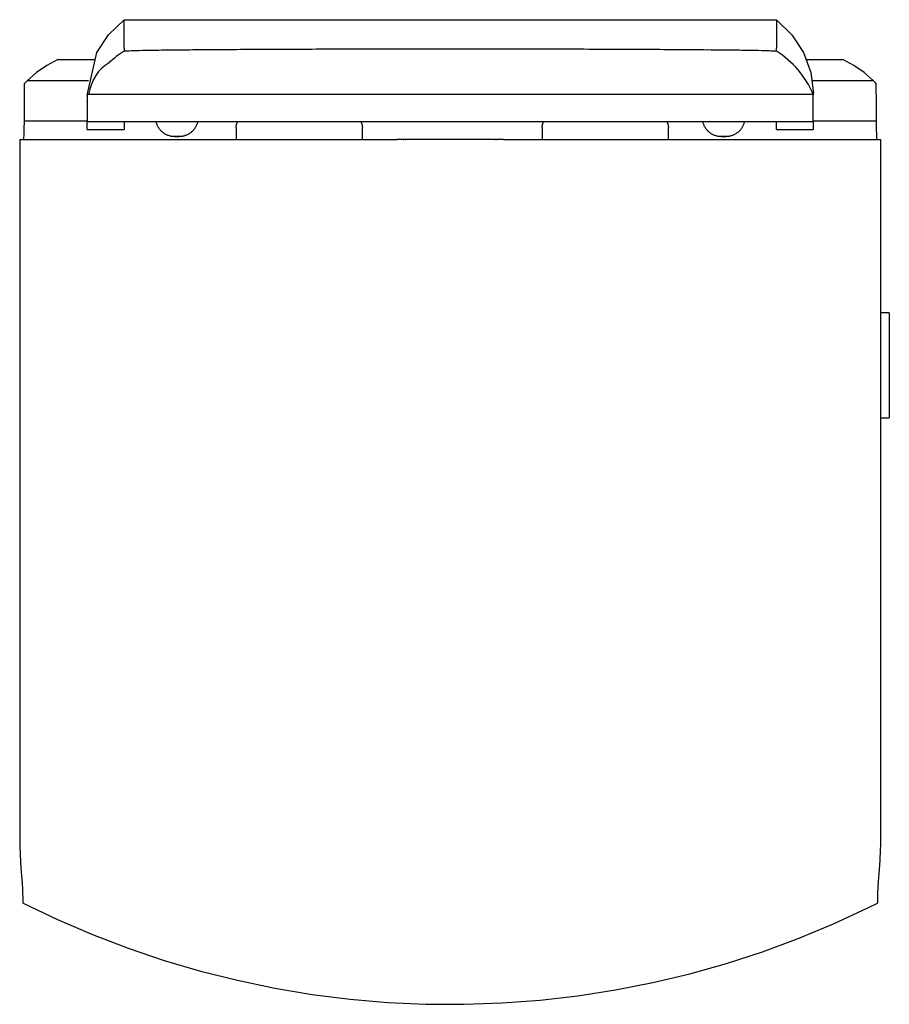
# Model space of a CAD drawing. Header units: millimetres. Extents: x -205 to 209, y -1 to 467.
import ezdxf

# ---------------------------------------------------------------- set-up
doc = ezdxf.new("R2010")
doc.units = ezdxf.units.MM

msp = doc.modelspace()

# ---------------------------------------------------------------- linework, layer by layer
for p, q in [((-162.39, 459.66), (-155, 466.8)), ((-155, 453.3), (-155, 466.8)), ((-155, 466.8), (155, 466.8)), ((155, 466.8), (155, 453.3)), ((155, 466.8), (162.39, 459.66)), ((-167.95, 451.15), (-162.39, 459.66)), ((162.39, 459.66), (167.95, 451.15)), ((-172.55, 430.91), (-167.95, 451.15)), ((-155, 453.3), (-155, 451.88)), ((-155, 451.88), (-154.99, 451.89)), ((154.99, 451.89), (155, 451.88)), ((155, 451.88), (155, 453.3)), ((167.95, 451.15), (171.39, 441.69)), ((-191.74, 445.05), (-196.63, 441.66)), ((-186.49, 447.86), (-191.74, 445.05)), ((-186.49, 447.86), (-169.14, 447.86)), ((169.14, 447.86), (186.49, 447.86)), ((191.74, 445.05), (186.49, 447.86)), ((196.63, 441.66), (191.74, 445.05)), ((-196.63, 441.66), (-201.1, 437.73)), ((171.39, 441.69), (172.56, 431.75)), ((201.1, 437.73), (196.63, 441.66)), ((-171.85, 437.73), (-201.1, 437.73)), ((-200.77, 437.73), (-200.77, 438.06)), ((201.1, 437.73), (171.85, 437.73)), ((200.77, 438.06), (200.77, 437.73)), ((-172.5, 431.3), (-172.5, 418.3)), ((-166.62, 431.3), (-172.5, 431.3)), ((-149.39, 431.3), (-166.62, 431.3)), ((-121.98, 431.3), (-149.39, 431.3)), ((-86.25, 431.3), (-121.98, 431.3)), ((-44.65, 431.3), (-86.25, 431.3)), ((44.65, 431.3), (-44.65, 431.3)), ((86.25, 431.3), (44.65, 431.3)), ((121.98, 431.3), (86.25, 431.3)), ((149.39, 431.3), (121.98, 431.3)), ((166.62, 431.3), (149.39, 431.3)), ((172.5, 431.3), (166.62, 431.3)), ((172.5, 418.3), (172.5, 431.3)), ((172.55, 430.92), (172.56, 431.75)), ((172.53, 427.82), (172.53, 427.83)), ((-172.56, 418.57), (-202.55, 418.57)), ((-166.62, 418.3), (-172.5, 418.3)), ((-149.39, 418.3), (-166.62, 418.3)), ((-121.98, 418.3), (-149.39, 418.3)), ((-139.69, 417.96), (-139.77, 418.3)), ((-139.6, 417.62), (-139.69, 417.96)), ((-139.49, 417.28), (-139.6, 417.62)), ((-139.36, 416.94), (-139.49, 417.28)), ((-139.23, 416.61), (-139.36, 416.94)), ((-139.08, 416.28), (-139.23, 416.61)), ((-86.25, 418.3), (-121.98, 418.3)), ((-120.59, 416.6), (-120.74, 416.28)), ((-120.45, 416.93), (-120.59, 416.6)), ((-120.33, 417.27), (-120.45, 416.93)), ((-120.22, 417.61), (-120.33, 417.27)), ((-120.12, 417.96), (-120.22, 417.61)), ((-120.04, 418.3), (-120.12, 417.96)), ((-101.7, 416.47), (-101.66, 416.69)), ((-101.66, 416.69), (-101.61, 416.9)), ((-101.61, 416.9), (-101.56, 417.12)), ((-101.56, 417.12), (-101.49, 417.33)), ((-101.49, 417.33), (-101.42, 417.54)), ((-101.42, 417.54), (-101.33, 417.75)), ((-101.33, 417.75), (-101.24, 417.95)), ((-101.24, 417.95), (-101.14, 418.15)), ((-101.14, 418.15), (-101.06, 418.3)), ((-44.65, 418.3), (-86.25, 418.3)), ((44.65, 418.3), (-44.65, 418.3)), ((-42.48, 418.3), (-42.38, 418.1)), ((-42.38, 418.1), (-42.28, 417.9)), ((-42.28, 417.9), (-42.19, 417.7)), ((-42.19, 417.7), (-42.11, 417.49)), ((-42.11, 417.49), (-42.04, 417.28)), ((-42.04, 417.28), (-41.97, 417.07)), ((-41.97, 417.07), (-41.92, 416.85)), ((-41.92, 416.85), (-41.87, 416.63)), ((-41.87, 416.63), (-41.83, 416.41)), ((43.72, 416.47), (43.76, 416.69)), ((43.76, 416.69), (43.81, 416.9)), ((43.81, 416.9), (43.87, 417.12)), ((43.87, 417.12), (43.93, 417.33)), ((43.93, 417.33), (44.01, 417.54)), ((44.01, 417.54), (44.09, 417.75)), ((44.09, 417.75), (44.18, 417.95)), ((44.18, 417.95), (44.28, 418.15)), ((44.28, 418.15), (44.36, 418.3)), ((86.25, 418.3), (44.65, 418.3)), ((121.98, 418.3), (86.25, 418.3)), ((102.94, 418.3), (103.05, 418.1)), ((103.05, 418.1), (103.14, 417.9)), ((103.14, 417.9), (103.23, 417.7)), ((103.23, 417.7), (103.31, 417.49)), ((103.31, 417.49), (103.38, 417.28)), ((103.38, 417.28), (103.45, 417.07)), ((103.45, 417.07), (103.5, 416.85)), ((103.5, 416.85), (103.55, 416.63)), ((103.55, 416.63), (103.59, 416.41)), ((120.12, 417.96), (120.04, 418.3)), ((120.22, 417.62), (120.12, 417.96)), ((120.33, 417.28), (120.22, 417.62)), ((120.45, 416.94), (120.33, 417.28)), ((120.59, 416.61), (120.45, 416.94)), ((120.74, 416.28), (120.59, 416.61)), ((149.39, 418.3), (121.98, 418.3)), ((139.22, 416.6), (139.07, 416.28)), ((139.36, 416.93), (139.22, 416.6)), ((139.48, 417.27), (139.36, 416.93)), ((139.59, 417.61), (139.48, 417.27)), ((139.69, 417.96), (139.59, 417.61)), ((139.77, 418.3), (139.69, 417.96)), ((166.62, 418.3), (149.39, 418.3)), ((172.5, 418.3), (166.62, 418.3)), ((202.55, 418.57), (172.56, 418.57)), ((-172.53, 414.59), (-155, 414.59)), ((-138.91, 415.97), (-139.08, 416.28)), ((-138.74, 415.65), (-138.91, 415.97)), ((-138.55, 415.35), (-138.74, 415.65)), ((-138.35, 415.05), (-138.55, 415.35)), ((-138.14, 414.76), (-138.35, 415.05)), ((-137.92, 414.48), (-138.14, 414.76)), ((-137.68, 414.21), (-137.92, 414.48)), ((-137.44, 413.95), (-137.68, 414.21)), ((-137.18, 413.69), (-137.44, 413.95)), ((-136.92, 413.45), (-137.18, 413.69)), ((-136.65, 413.22), (-136.92, 413.45)), ((-136.36, 413), (-136.65, 413.22)), ((-136.07, 412.79), (-136.36, 413)), ((-135.77, 412.6), (-136.07, 412.79)), ((-135.46, 412.41), (-135.77, 412.6)), ((-135.15, 412.24), (-135.46, 412.41)), ((-134.83, 412.08), (-135.15, 412.24)), ((-134.5, 411.94), (-134.83, 412.08)), ((-134.17, 411.8), (-134.5, 411.94)), ((-125.32, 411.93), (-125.65, 411.8)), ((-124.99, 412.08), (-125.32, 411.93)), ((-124.67, 412.24), (-124.99, 412.08)), ((-124.36, 412.41), (-124.67, 412.24)), ((-124.05, 412.59), (-124.36, 412.41)), ((-123.75, 412.79), (-124.05, 412.59)), ((-123.46, 413), (-123.75, 412.79)), ((-123.17, 413.22), (-123.46, 413)), ((-122.9, 413.45), (-123.17, 413.22)), ((-122.63, 413.69), (-122.9, 413.45)), ((-122.38, 413.94), (-122.63, 413.69)), ((-122.14, 414.2), (-122.38, 413.94)), ((-121.9, 414.47), (-122.14, 414.2)), ((-121.68, 414.75), (-121.9, 414.47)), ((-121.47, 415.04), (-121.68, 414.75)), ((-121.27, 415.34), (-121.47, 415.04)), ((-121.08, 415.65), (-121.27, 415.34)), ((-120.9, 415.96), (-121.08, 415.65)), ((-120.74, 416.28), (-120.9, 415.96)), ((-101.77, 415.81), (-101.75, 416.03)), ((-101.77, 415.58), (-101.77, 415.81)), ((-101.77, 415.58), (-101.77, 409.9)), ((-101.75, 416.03), (-101.73, 416.25)), ((-101.73, 416.25), (-101.7, 416.47)), ((-41.83, 416.41), (-41.81, 416.19)), ((-41.81, 416.19), (-41.79, 415.97)), ((-41.79, 415.97), (-41.77, 415.75)), ((-41.77, 415.75), (-41.77, 415.58)), ((-41.77, 409.9), (-41.77, 415.58)), ((43.65, 415.81), (43.67, 416.03)), ((43.65, 415.58), (43.65, 415.81)), ((43.65, 415.58), (43.65, 409.9)), ((43.67, 416.03), (43.69, 416.25)), ((43.69, 416.25), (43.72, 416.47)), ((103.59, 416.41), (103.62, 416.19)), ((103.62, 416.19), (103.64, 415.97)), ((103.64, 415.97), (103.65, 415.75)), ((103.65, 415.75), (103.65, 415.58)), ((103.65, 409.9), (103.65, 415.58)), ((120.9, 415.97), (120.74, 416.28)), ((121.07, 415.65), (120.9, 415.97)), ((121.26, 415.35), (121.07, 415.65)), ((121.46, 415.05), (121.26, 415.35)), ((121.67, 414.76), (121.46, 415.05)), ((121.9, 414.48), (121.67, 414.76)), ((122.13, 414.21), (121.9, 414.48)), ((122.37, 413.95), (122.13, 414.21)), ((122.63, 413.69), (122.37, 413.95)), ((122.89, 413.45), (122.63, 413.69)), ((123.17, 413.22), (122.89, 413.45)), ((123.45, 413), (123.17, 413.22)), ((123.74, 412.79), (123.45, 413)), ((124.04, 412.6), (123.74, 412.79)), ((124.35, 412.41), (124.04, 412.6)), ((124.66, 412.24), (124.35, 412.41)), ((124.98, 412.08), (124.66, 412.24)), ((125.31, 411.94), (124.98, 412.08)), ((125.64, 411.8), (125.31, 411.94)), ((134.49, 411.93), (134.16, 411.8)), ((134.82, 412.08), (134.49, 411.93)), ((135.14, 412.24), (134.82, 412.08)), ((135.46, 412.41), (135.14, 412.24)), ((135.76, 412.59), (135.46, 412.41)), ((136.06, 412.79), (135.76, 412.59)), ((136.36, 413), (136.06, 412.79)), ((136.64, 413.22), (136.36, 413)), ((136.91, 413.45), (136.64, 413.22)), ((137.18, 413.69), (136.91, 413.45)), ((137.43, 413.94), (137.18, 413.69)), ((137.68, 414.2), (137.43, 413.94)), ((137.91, 414.47), (137.68, 414.2)), ((138.13, 414.75), (137.91, 414.47)), ((138.35, 415.04), (138.13, 414.75)), ((138.55, 415.34), (138.35, 415.04)), ((138.73, 415.65), (138.55, 415.34)), ((138.91, 415.96), (138.73, 415.65)), ((139.07, 416.28), (138.91, 415.96)), ((155, 414.59), (172.53, 414.59)), ((-204.61, 409.9), (-204.58, 75.22)), ((-133.83, 411.68), (-134.17, 411.8)), ((-133.49, 411.58), (-133.83, 411.68)), ((-133.14, 411.49), (-133.49, 411.58)), ((-132.79, 411.41), (-133.14, 411.49)), ((-132.44, 411.34), (-132.79, 411.41)), ((-132.08, 411.29), (-132.44, 411.34)), ((-131.73, 411.26), (-132.08, 411.29)), ((-131.37, 411.24), (-131.73, 411.26)), ((-131.01, 411.23), (-131.37, 411.24)), ((-131.01, 411.23), (-131.01, 411.23)), ((-131.01, 411.23), (-131.01, 411.23)), ((-131.01, 411.23), (-131, 411.23)), ((-131, 411.23), (-131.01, 411.23)), ((-131.01, 411.23), (-131.01, 411.23)), ((-131.01, 411.23), (-131.01, 411.23)), ((-131.01, 411.23), (-131.01, 411.23)), ((-131, 411.23), (-131, 411.23)), ((-131, 411.23), (-130.99, 411.23)), ((-130.99, 411.23), (-131, 411.23)), ((-131, 411.23), (-131, 411.23)), ((-130.99, 411.23), (-130.98, 411.23)), ((-130.98, 411.23), (-130.99, 411.23)), ((-130.98, 411.23), (-130.97, 411.23)), ((-130.97, 411.23), (-130.98, 411.23)), ((-130.97, 411.23), (-130.96, 411.23)), ((-130.95, 411.23), (-130.97, 411.23)), ((-130.96, 411.23), (-130.94, 411.23)), ((-130.94, 411.23), (-130.95, 411.23)), ((-130.94, 411.23), (-130.93, 411.23)), ((-130.92, 411.23), (-130.94, 411.23)), ((-130.93, 411.23), (-130.91, 411.23)), ((-130.9, 411.23), (-130.92, 411.23)), ((-130.91, 411.23), (-130.89, 411.23)), ((-130.88, 411.23), (-130.9, 411.23)), ((-130.89, 411.23), (-130.87, 411.23)), ((-130.86, 411.23), (-130.88, 411.23)), ((-130.87, 411.23), (-130.84, 411.23)), ((-130.84, 411.23), (-130.86, 411.23)), ((-130.84, 411.23), (-130.82, 411.23)), ((-130.81, 411.23), (-130.84, 411.23)), ((-130.82, 411.23), (-130.79, 411.23)), ((-130.79, 411.23), (-130.81, 411.23)), ((-130.79, 411.23), (-130.77, 411.23)), ((-130.76, 411.23), (-130.79, 411.23)), ((-130.77, 411.23), (-130.74, 411.23)), ((-130.73, 411.23), (-130.76, 411.23)), ((-130.74, 411.23), (-130.71, 411.23)), ((-130.7, 411.23), (-130.73, 411.23)), ((-130.71, 411.23), (-130.68, 411.23)), ((-130.67, 411.23), (-130.7, 411.23)), ((-130.68, 411.23), (-130.64, 411.23)), ((-130.64, 411.23), (-130.67, 411.23)), ((-130.64, 411.23), (-130.61, 411.23)), ((-130.6, 411.23), (-130.64, 411.23)), ((-130.61, 411.23), (-130.58, 411.23)), ((-130.57, 411.23), (-130.6, 411.23)), ((-130.58, 411.23), (-130.54, 411.23)), ((-130.53, 411.23), (-130.57, 411.23)), ((-130.54, 411.23), (-130.5, 411.23)), ((-130.49, 411.23), (-130.53, 411.23)), ((-130.5, 411.23), (-130.47, 411.23)), ((-130.46, 411.23), (-130.49, 411.23)), ((-130.47, 411.23), (-130.43, 411.23)), ((-130.42, 411.23), (-130.46, 411.23)), ((-130.43, 411.23), (-130.39, 411.23)), ((-130.38, 411.23), (-130.42, 411.23)), ((-130.39, 411.23), (-130.35, 411.23)), ((-130.34, 411.23), (-130.38, 411.23)), ((-130.35, 411.23), (-130.31, 411.23)), ((-130.3, 411.23), (-130.34, 411.23)), ((-130.31, 411.23), (-130.27, 411.23)), ((-130.25, 411.23), (-130.3, 411.23)), ((-130.27, 411.23), (-130.22, 411.23)), ((-130.21, 411.23), (-130.25, 411.23)), ((-130.22, 411.23), (-130.18, 411.23)), ((-130.17, 411.23), (-130.21, 411.23)), ((-130.18, 411.23), (-130.14, 411.23)), ((-130.13, 411.23), (-130.17, 411.23)), ((-130.14, 411.23), (-130.09, 411.23)), ((-130.08, 411.23), (-130.13, 411.23)), ((-130.09, 411.23), (-130.05, 411.23)), ((-130.04, 411.23), (-130.08, 411.23)), ((-130.05, 411.23), (-130.01, 411.23)), ((-129.99, 411.23), (-130.04, 411.23)), ((-130.01, 411.23), (-129.96, 411.23)), ((-129.95, 411.23), (-129.99, 411.23)), ((-129.96, 411.23), (-129.92, 411.23)), ((-129.91, 411.23), (-129.95, 411.23)), ((-129.92, 411.23), (-129.91, 411.23)), ((-129.89, 411.23), (-129.91, 411.23)), ((-129.91, 411.23), (-129.86, 411.23)), ((-129.85, 411.23), (-129.89, 411.23)), ((-129.86, 411.23), (-129.82, 411.23)), ((-129.81, 411.23), (-129.85, 411.23)), ((-129.82, 411.23), (-129.77, 411.23)), ((-129.76, 411.23), (-129.81, 411.23)), ((-129.77, 411.23), (-129.73, 411.23)), ((-129.72, 411.23), (-129.76, 411.23)), ((-129.73, 411.23), (-129.69, 411.23)), ((-129.68, 411.23), (-129.72, 411.23)), ((-129.69, 411.23), (-129.64, 411.23)), ((-129.63, 411.23), (-129.68, 411.23)), ((-129.64, 411.23), (-129.6, 411.23)), ((-129.59, 411.23), (-129.63, 411.23)), ((-129.6, 411.23), (-129.56, 411.23)), ((-129.55, 411.23), (-129.59, 411.23)), ((-129.56, 411.23), (-129.52, 411.23)), ((-129.51, 411.23), (-129.55, 411.23)), ((-129.52, 411.23), (-129.48, 411.23)), ((-129.46, 411.23), (-129.51, 411.23)), ((-129.48, 411.23), (-129.44, 411.23)), ((-129.42, 411.23), (-129.46, 411.23)), ((-129.44, 411.23), (-129.4, 411.23)), ((-129.39, 411.23), (-129.42, 411.23)), ((-129.4, 411.23), (-129.36, 411.23)), ((-129.35, 411.23), (-129.39, 411.23)), ((-129.36, 411.23), (-129.32, 411.23)), ((-129.31, 411.23), (-129.35, 411.23)), ((-129.32, 411.23), (-129.28, 411.23)), ((-129.27, 411.23), (-129.31, 411.23)), ((-129.28, 411.23), (-129.25, 411.23)), ((-129.24, 411.23), (-129.27, 411.23)), ((-129.25, 411.23), (-129.21, 411.23)), ((-129.2, 411.23), (-129.24, 411.23)), ((-129.21, 411.23), (-129.18, 411.23)), ((-129.17, 411.23), (-129.2, 411.23)), ((-129.18, 411.23), (-129.14, 411.23)), ((-129.14, 411.23), (-129.17, 411.23)), ((-129.1, 411.23), (-129.14, 411.23)), ((-129.14, 411.23), (-129.11, 411.23)), ((-129.11, 411.23), (-129.08, 411.23)), ((-129.08, 411.23), (-129.1, 411.23)), ((-129.05, 411.23), (-129.08, 411.23)), ((-129.08, 411.23), (-129.05, 411.23)), ((-129.02, 411.23), (-129.05, 411.23)), ((-129.05, 411.23), (-129.03, 411.23)), ((-129.03, 411.23), (-129, 411.23)), ((-128.99, 411.23), (-129.02, 411.23)), ((-129, 411.23), (-128.98, 411.23)), ((-128.97, 411.23), (-128.99, 411.23)), ((-128.98, 411.23), (-128.95, 411.23)), ((-128.95, 411.23), (-128.97, 411.23)), ((-128.93, 411.23), (-128.95, 411.23)), ((-128.95, 411.23), (-128.93, 411.23)), ((-128.91, 411.23), (-128.93, 411.23)), ((-128.93, 411.23), (-128.91, 411.23)), ((-128.89, 411.23), (-128.91, 411.23)), ((-128.91, 411.23), (-128.89, 411.23)), ((-128.87, 411.23), (-128.89, 411.23)), ((-128.89, 411.23), (-128.88, 411.23)), ((-128.88, 411.23), (-128.86, 411.23)), ((-128.86, 411.23), (-128.87, 411.23)), ((-128.84, 411.23), (-128.86, 411.23)), ((-128.86, 411.23), (-128.85, 411.23)), ((-128.85, 411.23), (-128.84, 411.23)), ((-128.83, 411.23), (-128.84, 411.23)), ((-128.84, 411.23), (-128.83, 411.23)), ((-128.82, 411.23), (-128.83, 411.23)), ((-128.83, 411.23), (-128.82, 411.23)), ((-128.81, 411.23), (-128.82, 411.23)), ((-128.82, 411.23), (-128.81, 411.23)), ((-128.8, 411.23), (-128.81, 411.23)), ((-128.81, 411.23), (-128.81, 411.23)), ((-128.81, 411.23), (-128.81, 411.23)), ((-128.81, 411.23), (-128.8, 411.23)), ((-128.45, 411.24), (-128.8, 411.23)), ((-128.8, 411.23), (-128.8, 411.23)), ((-128.8, 411.23), (-128.8, 411.23)), ((-128.8, 411.23), (-128.8, 411.23)), ((-128.8, 411.23), (-128.8, 411.23)), ((-128.09, 411.26), (-128.45, 411.24)), ((-127.74, 411.29), (-128.09, 411.26)), ((-127.38, 411.34), (-127.74, 411.29)), ((-127.03, 411.41), (-127.38, 411.34)), ((-126.68, 411.48), (-127.03, 411.41)), ((-126.33, 411.58), (-126.68, 411.48)), ((-125.99, 411.68), (-126.33, 411.58)), ((-125.65, 411.8), (-125.99, 411.68)), ((125.98, 411.68), (125.64, 411.8)), ((126.32, 411.58), (125.98, 411.68)), ((126.67, 411.49), (126.32, 411.58)), ((127.02, 411.41), (126.67, 411.49)), ((127.37, 411.34), (127.02, 411.41)), ((127.73, 411.29), (127.37, 411.34)), ((128.08, 411.26), (127.73, 411.29)), ((128.44, 411.24), (128.08, 411.26)), ((128.8, 411.23), (128.44, 411.24)), ((128.8, 411.23), (128.8, 411.23)), ((128.8, 411.23), (128.8, 411.23)), ((128.8, 411.23), (128.81, 411.23)), ((128.81, 411.23), (128.8, 411.23)), ((128.8, 411.23), (128.8, 411.23)), ((128.8, 411.23), (128.8, 411.23)), ((128.81, 411.23), (128.81, 411.23)), ((128.81, 411.23), (128.82, 411.23)), ((128.82, 411.23), (128.81, 411.23)), ((128.81, 411.23), (128.81, 411.23)), ((128.82, 411.23), (128.83, 411.23)), ((128.83, 411.23), (128.82, 411.23)), ((128.83, 411.23), (128.84, 411.23)), ((128.84, 411.23), (128.83, 411.23)), ((128.84, 411.23), (128.86, 411.23)), ((128.85, 411.23), (128.84, 411.23)), ((128.86, 411.23), (128.85, 411.23)), ((128.86, 411.23), (128.87, 411.23)), ((128.88, 411.23), (128.86, 411.23)), ((128.87, 411.23), (128.89, 411.23)), ((128.89, 411.23), (128.88, 411.23)), ((128.89, 411.23), (128.91, 411.23)), ((128.91, 411.23), (128.89, 411.23)), ((128.91, 411.23), (128.93, 411.23)), ((128.93, 411.23), (128.91, 411.23)), ((128.93, 411.23), (128.95, 411.23)), ((128.95, 411.23), (128.93, 411.23)), ((128.95, 411.23), (128.97, 411.23)), ((128.98, 411.23), (128.95, 411.23)), ((128.97, 411.23), (128.99, 411.23)), ((129, 411.23), (128.98, 411.23)), ((128.99, 411.23), (129.02, 411.23)), ((129.03, 411.23), (129, 411.23)), ((129.02, 411.23), (129.05, 411.23)), ((129.05, 411.23), (129.03, 411.23)), ((129.05, 411.23), (129.08, 411.23)), ((129.08, 411.23), (129.05, 411.23)), ((129.08, 411.23), (129.1, 411.23)), ((129.11, 411.23), (129.08, 411.23)), ((129.1, 411.23), (129.14, 411.23)), ((129.14, 411.23), (129.11, 411.23)), ((129.14, 411.23), (129.17, 411.23)), ((129.18, 411.23), (129.14, 411.23)), ((129.17, 411.23), (129.2, 411.23)), ((129.21, 411.23), (129.18, 411.23)), ((129.2, 411.23), (129.24, 411.23)), ((129.25, 411.23), (129.21, 411.23)), ((129.24, 411.23), (129.27, 411.23)), ((129.28, 411.23), (129.25, 411.23)), ((129.27, 411.23), (129.31, 411.23)), ((129.32, 411.23), (129.28, 411.23)), ((129.31, 411.23), (129.35, 411.23)), ((129.36, 411.23), (129.32, 411.23)), ((129.35, 411.23), (129.39, 411.23)), ((129.4, 411.23), (129.36, 411.23)), ((129.39, 411.23), (129.42, 411.23)), ((129.44, 411.23), (129.4, 411.23)), ((129.42, 411.23), (129.46, 411.23)), ((129.48, 411.23), (129.44, 411.23)), ((129.46, 411.23), (129.51, 411.23)), ((129.52, 411.23), (129.48, 411.23)), ((129.51, 411.23), (129.55, 411.23)), ((129.56, 411.23), (129.52, 411.23)), ((129.55, 411.23), (129.59, 411.23)), ((129.6, 411.23), (129.56, 411.23)), ((129.59, 411.23), (129.63, 411.23)), ((129.64, 411.23), (129.6, 411.23)), ((129.63, 411.23), (129.68, 411.23)), ((129.69, 411.23), (129.64, 411.23)), ((129.68, 411.23), (129.72, 411.23)), ((129.73, 411.23), (129.69, 411.23)), ((129.72, 411.23), (129.76, 411.23)), ((129.77, 411.23), (129.73, 411.23)), ((129.76, 411.23), (129.81, 411.23)), ((129.82, 411.23), (129.77, 411.23)), ((129.81, 411.23), (129.85, 411.23)), ((129.86, 411.23), (129.82, 411.23)), ((129.85, 411.23), (129.89, 411.23)), ((129.91, 411.23), (129.86, 411.23)), ((129.89, 411.23), (129.91, 411.23)), ((129.92, 411.23), (129.91, 411.23)), ((129.91, 411.23), (129.95, 411.23)), ((129.96, 411.23), (129.92, 411.23)), ((129.95, 411.23), (129.99, 411.23)), ((130.01, 411.23), (129.96, 411.23)), ((129.99, 411.23), (130.04, 411.23)), ((130.05, 411.23), (130.01, 411.23)), ((130.04, 411.23), (130.08, 411.23)), ((130.09, 411.23), (130.05, 411.23)), ((130.08, 411.23), (130.13, 411.23)), ((130.14, 411.23), (130.09, 411.23)), ((130.13, 411.23), (130.17, 411.23)), ((130.18, 411.23), (130.14, 411.23)), ((130.17, 411.23), (130.21, 411.23)), ((130.22, 411.23), (130.18, 411.23)), ((130.21, 411.23), (130.25, 411.23)), ((130.27, 411.23), (130.22, 411.23)), ((130.25, 411.23), (130.3, 411.23)), ((130.31, 411.23), (130.27, 411.23)), ((130.3, 411.23), (130.34, 411.23)), ((130.35, 411.23), (130.31, 411.23)), ((130.34, 411.23), (130.38, 411.23)), ((130.39, 411.23), (130.35, 411.23)), ((130.38, 411.23), (130.42, 411.23)), ((130.43, 411.23), (130.39, 411.23)), ((130.42, 411.23), (130.46, 411.23)), ((130.47, 411.23), (130.43, 411.23)), ((130.46, 411.23), (130.49, 411.23)), ((130.5, 411.23), (130.47, 411.23)), ((130.49, 411.23), (130.53, 411.23)), ((130.54, 411.23), (130.5, 411.23)), ((130.53, 411.23), (130.57, 411.23)), ((130.58, 411.23), (130.54, 411.23)), ((130.57, 411.23), (130.6, 411.23)), ((130.61, 411.23), (130.58, 411.23)), ((130.6, 411.23), (130.64, 411.23)), ((130.64, 411.23), (130.61, 411.23)), ((130.68, 411.23), (130.64, 411.23)), ((130.64, 411.23), (130.67, 411.23)), ((130.67, 411.23), (130.7, 411.23)), ((130.71, 411.23), (130.68, 411.23)), ((130.7, 411.23), (130.73, 411.23)), ((130.74, 411.23), (130.71, 411.23)), ((130.73, 411.23), (130.76, 411.23)), ((130.77, 411.23), (130.74, 411.23)), ((130.76, 411.23), (130.79, 411.23)), ((130.79, 411.23), (130.77, 411.23)), ((130.82, 411.23), (130.79, 411.23)), ((130.79, 411.23), (130.81, 411.23)), ((130.81, 411.23), (130.84, 411.23)), ((130.84, 411.23), (130.82, 411.23)), ((130.87, 411.23), (130.84, 411.23)), ((130.84, 411.23), (130.86, 411.23)), ((130.86, 411.23), (130.88, 411.23)), ((130.89, 411.23), (130.87, 411.23)), ((130.88, 411.23), (130.9, 411.23)), ((130.91, 411.23), (130.89, 411.23)), ((130.9, 411.23), (130.92, 411.23)), ((130.93, 411.23), (130.91, 411.23)), ((130.92, 411.23), (130.94, 411.23)), ((130.94, 411.23), (130.93, 411.23)), ((130.96, 411.23), (130.94, 411.23)), ((130.94, 411.23), (130.95, 411.23)), ((130.95, 411.23), (130.97, 411.23)), ((130.97, 411.23), (130.96, 411.23)), ((130.98, 411.23), (130.97, 411.23)), ((130.97, 411.23), (130.98, 411.23)), ((130.99, 411.23), (130.98, 411.23)), ((130.98, 411.23), (130.99, 411.23)), ((131, 411.23), (130.99, 411.23)), ((130.99, 411.23), (131, 411.23)), ((131.01, 411.23), (131, 411.23)), ((131, 411.23), (131, 411.23)), ((131, 411.23), (131, 411.23)), ((131, 411.23), (131.01, 411.23)), ((131.36, 411.24), (131.01, 411.23)), ((131.01, 411.23), (131.01, 411.23)), ((131.01, 411.23), (131.01, 411.23)), ((131.01, 411.23), (131.01, 411.23)), ((131.01, 411.23), (131.01, 411.23)), ((131.01, 411.23), (131.01, 411.23)), ((131.72, 411.26), (131.36, 411.24)), ((132.08, 411.29), (131.72, 411.26)), ((132.43, 411.34), (132.08, 411.29)), ((132.78, 411.41), (132.43, 411.34)), ((133.13, 411.48), (132.78, 411.41)), ((133.48, 411.58), (133.13, 411.48)), ((133.82, 411.68), (133.48, 411.58)), ((134.16, 411.8), (133.82, 411.68)), ((204.61, 75.27), (204.61, 409.9)), ((208.65, 327.5), (204.6, 327.5)), ((208.65, 327.5), (208.65, 326.65)), ((208.65, 326.65), (208.65, 324.15)), ((208.65, 324.15), (208.65, 320.18)), ((208.65, 320.18), (208.65, 315)), ((208.65, 315), (208.65, 302.5)), ((208.65, 302.5), (208.65, 290)), ((208.65, 290), (208.65, 284.82)), ((208.65, 284.82), (208.65, 278.35)), ((204.6, 277.5), (208.65, 277.5)), ((208.65, 278.35), (208.65, 277.5)), ((-202.97, 46.82), (-186.65, 39.03)), ((198.51, 44.61), (202.97, 46.82)), ((182.1, 37), (198.51, 44.61)), ((-186.65, 39.03), (-170.03, 31.9)), ((165.4, 30.05), (182.1, 37)), ((-170.03, 31.9), (-153.14, 25.43)), ((148.44, 23.77), (165.4, 30.05)), ((-153.14, 25.43), (-136, 19.65)), ((131.24, 18.17), (148.44, 23.77)), ((-136, 19.65), (-118.65, 14.55)), ((-118.65, 14.55), (-101.11, 10.16)), ((113.84, 13.27), (131.24, 18.17)), ((-101.11, 10.16), (-83.4, 6.47)), ((96.24, 9.07), (113.84, 13.27)), ((-83.4, 6.47), (-65.56, 3.49)), ((60.63, 2.79), (78.5, 5.58)), ((78.5, 5.58), (96.24, 9.07)), ((-65.56, 3.49), (-47.62, 1.22)), ((-47.62, 1.22), (-29.6, -0.32)), ((24.63, -0.62), (42.66, 0.73)), ((42.66, 0.73), (60.63, 2.79)), ((-29.6, -0.32), (-11.53, -1.14)), ((-11.53, -1.14), (6.55, -1.24)), ((6.55, -1.24), (24.63, -0.62))]:
    msp.add_line(p, q)
for centre, major_axis, ratio, start_param, end_param in [((-130.49, 413.32), (-40.35, 21.46), 0.999918, -0.515918, -0.315833), ((130.49, 413.32), (37.26, 26.45), 0.999831, -0.213026, 0.387615), ((-83.7, 347.25), (-81.14, 97.16), 0.371283, -0.068616, 0.297675), ((130.49, 413.32), (45.7, 0), 0.999951, 0.604524, 0.606502)]:
    msp.add_ellipse(centre, major_axis=major_axis, ratio=ratio, start_param=start_param, end_param=end_param)
for points in [[(-154.99, 451.89), (-154.91, 451.94), (-154.39, 451.99), (-153.44, 452.04)], [(-153.44, 452.04), (-152.49, 452.09), (-151.11, 452.13), (-149.31, 452.18)], [(-149.31, 452.18), (-147.51, 452.22), (-145.28, 452.27), (-142.66, 452.31)], [(-142.66, 452.31), (-140.03, 452.36), (-137.01, 452.4), (-133.61, 452.44)], [(-133.61, 452.44), (-130.21, 452.48), (-126.43, 452.52), (-122.3, 452.56)], [(-122.3, 452.56), (-118.18, 452.59), (-113.71, 452.63), (-108.94, 452.66)], [(-108.94, 452.66), (-104.17, 452.69), (-99.08, 452.72), (-93.74, 452.75)], [(-93.74, 452.75), (-88.39, 452.78), (-82.79, 452.8), (-76.96, 452.82)], [(-76.96, 452.82), (-71.13, 452.85), (-65.09, 452.87), (-58.88, 452.88)], [(-58.88, 452.88), (-52.67, 452.9), (-46.3, 452.91), (-39.82, 452.92)], [(58.89, 452.88), (65.09, 452.87), (71.12, 452.85), (76.96, 452.82)], [(76.96, 452.82), (82.79, 452.8), (88.44, 452.78), (93.81, 452.75)], [(93.74, 452.75), (99.09, 452.72), (104.22, 452.69), (108.94, 452.66)], [(108.94, 452.66), (113.72, 452.63), (118.05, 452.59), (122.1, 452.55)], [(122.3, 452.56), (126.43, 452.52), (130.06, 452.48), (133.61, 452.44)], [(133.61, 452.44), (137.01, 452.4), (140.35, 452.36), (143.14, 452.31)], [(142.66, 452.31), (145.28, 452.27), (147.79, 452.23), (149.31, 452.18)], [(149.31, 452.18), (151.11, 452.13), (152.06, 452.08), (152.79, 452.04)], [(152.77, 452.04), (154.39, 451.99), (154.91, 451.94), (154.99, 451.89)], [(-201.72, 437.11), (-201.94, 436.89), (-202.18, 436.64), (-202.43, 436.37)], [(-201.1, 437.73), (-201.29, 437.55), (-201.5, 437.34), (-201.72, 437.11)], [(201.72, 437.11), (201.5, 437.34), (201.29, 437.55), (201.1, 437.73)], [(202.43, 436.37), (202.18, 436.64), (201.94, 436.89), (201.72, 437.11)], [(-172.56, 431.75), (-172.56, 431.45), (-172.56, 431.18), (-172.55, 430.91)], [(-172.53, 427.83), (-172.53, 427.82), (-172.53, 427.83), (-172.53, 427.84)], [(-202.55, 418.57), (-202.57, 416.85), (-202.63, 413.73), (-202.74, 410.62), (-202.81, 409.9), (-202.85, 409.9)], [(-172.53, 414.59), (-172.52, 414.56), (-172.51, 415.82), (-172.5, 418.29)], [(-155, 418.29), (-155, 415.82), (-155, 413.9), (-155, 414.59)], [(155, 414.59), (155, 414.56), (155, 415.82), (155, 418.29)], [(172.5, 418.29), (172.51, 415.82), (172.52, 413.9), (172.53, 414.59)], [(202.85, 409.9), (202.81, 409.9), (202.74, 410.62), (202.63, 413.73), (202.57, 416.85), (202.55, 418.57)], [(-204.6, 409.9), (-204.62, 409.9), (-204.61, 409.9), (-204.55, 409.9)], [(-204.21, 409.9), (-204.04, 409.9), (-203.82, 409.9), (-203.54, 409.9)], [(-203.56, 409.9), (-203.3, 409.9), (-202.98, 409.9), (-202.63, 409.9)], [(-202.64, 409.9), (-202.3, 409.9), (-201.91, 409.9), (-201.49, 409.9)], [(-201.51, 409.9), (-201.1, 409.9), (-200.65, 409.9), (-200.19, 409.9)], [(-197.25, 409.9), (-196.73, 409.9), (-196.24, 409.9), (-195.72, 409.9)], [(-116.17, 409.9), (-110.19, 409.9), (-103.47, 409.9), (-96.32, 409.9)], [(-97.16, 409.9), (-90.49, 409.9), (-83.21, 409.9), (-75.62, 409.9)], [(-76.25, 409.9), (-68.99, 409.9), (-61.24, 409.9), (-53.33, 409.9)], [(-53.71, 409.9), (-50.19, 409.9), (-46.58, 409.9), (-42.93, 409.9)], [(-43.03, 409.9), (-37.22, 409.9), (-31.27, 409.9), (-25.28, 409.9)], [(25.27, 409.9), (17.1, 409.9), (0.5, 409.9), (-16.6, 409.9), (-25.27, 409.9)], [(-22.37, 409.9), (-22.25, 409.9), (-22.13, 409.9), (-22.02, 409.9)], [(-21.5, 409.9), (-21.38, 409.9), (-21.27, 409.9), (-21.15, 409.9)], [(-20.98, 409.9), (-20.98, 409.9), (-20.97, 409.9), (-20.97, 409.9)], [(21.14, 409.9), (21.26, 409.9), (21.37, 409.9), (21.49, 409.9)], [(22.01, 409.9), (22.12, 409.9), (22.24, 409.9), (22.36, 409.9)], [(25.3, 409.9), (27.58, 409.9), (29.85, 409.9), (32.11, 409.9)], [(32.11, 409.9), (35.79, 409.9), (39.43, 409.9), (43.03, 409.9)], [(43.03, 409.9), (46.63, 409.9), (50.19, 409.9), (53.71, 409.9)], [(53.71, 409.9), (61.46, 409.9), (68.99, 409.9), (76.25, 409.9)], [(76.25, 409.9), (83.5, 409.9), (90.49, 409.9), (97.16, 409.9)], [(158.91, 409.9), (162.36, 409.9), (165.41, 409.9), (168.11, 409.9)], [(168.11, 409.9), (170.81, 409.9), (173.17, 409.9), (175.25, 409.9)], [(175.25, 409.9), (177.32, 409.9), (179.12, 409.9), (180.69, 409.9)], [(180.69, 409.9), (182.25, 409.9), (183.6, 409.9), (184.79, 409.9)], [(195.66, 409.9), (196.2, 409.9), (196.73, 409.9), (197.25, 409.9)], [(200.2, 409.9), (200.66, 409.9), (201.1, 409.9), (201.51, 409.9)], [(201.51, 409.9), (201.92, 409.9), (202.3, 409.9), (202.65, 409.9)], [(202.64, 409.9), (202.99, 409.9), (203.3, 409.9), (203.57, 409.9)], [(203.56, 409.9), (203.82, 409.9), (204.05, 409.9), (204.21, 409.9)], [(204.54, 409.9), (204.6, 409.9), (204.61, 409.9), (204.58, 409.9)], [(-204.58, 75.22), (-204.51, 71.7), (-204.36, 68.48), (-204.16, 65.53)], [(204.16, 65.53), (204.36, 68.48), (204.51, 71.7), (204.58, 75.22)], [(-204.16, 65.53), (-203.96, 62.58), (-203.71, 59.91), (-203.55, 57.64)], [(203.55, 57.64), (203.71, 59.91), (203.96, 62.58), (204.16, 65.53)], [(-203.24, 51.98), (-203.19, 50.46), (-203.21, 49.32), (-203.2, 48.49)], [(203.2, 48.49), (203.21, 49.32), (203.19, 50.46), (203.24, 51.98)]]:
    msp.add_open_spline(points, degree=3)
for points, knots in [([(-39.82, 452.92), (-26.84, 452.95), (-0.01, 452.97), (33.58, 452.94), (52.65, 452.9), (58.86, 452.88)], [0.4166667, 0.4166667, 0.4166667, 0.4166667, 0.5, 0.5833333, 0.625, 0.625, 0.625, 0.625]), ([(-202.43, 436.37), (-202.44, 436.04), (-202.45, 435.1), (-202.48, 432.42), (-202.5, 429.68), (-202.51, 427.86)], [0, 0, 0, 0, 0.125, 0.25, 0.5, 0.5, 0.5, 0.5]), ([(202.51, 427.86), (202.5, 429.68), (202.48, 432.42), (202.45, 435.1), (202.44, 436.04), (202.43, 436.37)], [0.5, 0.5, 0.5, 0.5, 0.75, 0.875, 1, 1, 1, 1]), ([(-202.51, 427.86), (-202.52, 426.04), (-202.53, 422.42), (-202.55, 419.67), (-202.55, 418.57)], [0.5000006, 0.5000006, 0.5000006, 0.5000006, 0.75, 1, 1, 1, 1]), ([(202.55, 418.57), (202.55, 419.67), (202.53, 422.42), (202.52, 426.04), (202.51, 427.86)], [0, 0, 0, 0, 0.25, 0.4999994, 0.4999994, 0.4999994, 0.4999994]), ([(-204.54, 409.9), (-204.51, 409.9), (-204.42, 409.9), (-204.27, 409.9), (-204.2, 409.9)], [-0.91430345, -0.91430345, -0.91430345, -0.91430345, -0.8905262, -0.87677259, -0.87677259, -0.87677259, -0.87677259]), ([(-200.2, 409.9), (-199.98, 409.9), (-199.03, 409.9), (-198.12, 409.9), (-197.37, 409.9)], [-0.72664476, -0.72664476, -0.72664476, -0.72664476, -0.70874, -0.65158139, -0.65158139, -0.65158139, -0.65158139]), ([(-195.66, 409.9), (-195.2, 409.9), (-194.69, 409.9), (-194.09, 409.9), (-194.02, 409.9)], [-0.61404937, -0.61404937, -0.61404937, -0.61404937, -0.58131257, -0.57651781, -0.57651781, -0.57651781, -0.57651781]), ([(-194.03, 409.9), (-192.14, 409.9), (-188.49, 409.9), (-185.86, 409.9), (-185.49, 409.9)], [-0.5765177, -0.5765177, -0.5765177, -0.5765177, -0.4470642, -0.4263909, -0.4263909, -0.4263909, -0.4263909]), ([(-185.49, 409.9), (-155.48, 409.9), (-144.39, 409.9), (-126.32, 409.9), (-112.78, 409.9)], [-0.2762639, -0.2762639, -0.2762639, -0.2762639, -0.2390051, -0.1636687, -0.1636687, -0.1636687, -0.1636687]), ([(97.16, 409.9), (117.22, 409.9), (140.07, 409.9), (155.48, 409.9), (158.91, 409.9)], [-1.3196322, -1.3196322, -1.3196322, -1.3196322, -1.2067641, -1.1695053, -1.1695053, -1.1695053, -1.1695053]), ([(184.79, 409.9), (185.44, 409.9), (189.82, 409.9), (192.14, 409.9), (194.04, 409.9)], [-1.0193782, -1.0193782, -1.0193782, -1.0193782, -0.998705, -0.8692515, -0.8692515, -0.8692515, -0.8692515]), ([(194.03, 409.9), (194.1, 409.9), (194.65, 409.9), (195.2, 409.9), (195.66, 409.9)], [-0.86925138, -0.86925138, -0.86925138, -0.86925138, -0.86445661, -0.83171981, -0.83171981, -0.83171981, -0.83171981]), ([(197.25, 409.9), (198.04, 409.9), (199.04, 409.9), (199.98, 409.9), (200.2, 409.9)], [-0.79418779, -0.79418779, -0.79418779, -0.79418779, -0.73702919, -0.71912443, -0.71912443, -0.71912443, -0.71912443]), ([(204.21, 409.9), (204.27, 409.9), (204.42, 409.9), (204.5, 409.9), (204.53, 409.9)], [-0.5689966, -0.5689966, -0.5689966, -0.5689966, -0.55524298, -0.53146574, -0.53146574, -0.53146574, -0.53146574]), ([(-203.55, 57.64), (-203.46, 56.51), (-203.35, 54.45), (-203.26, 52.74), (-203.24, 51.98)], [0.76923077, 0.76923077, 0.76923077, 0.76923077, 0.78846154, 0.80769229, 0.80769229, 0.80769229, 0.80769229]), ([(203.24, 51.98), (203.26, 52.74), (203.35, 54.45), (203.46, 56.51), (203.55, 57.64)], [0.19230771, 0.19230771, 0.19230771, 0.19230771, 0.21153846, 0.23076923, 0.23076923, 0.23076923, 0.23076923]), ([(-203.2, 48.49), (-203.19, 48.07), (-203.16, 47.39), (-203.1, 46.95), (-203.01, 46.84), (-202.97, 46.83)], [0.84615387, 0.84615387, 0.84615387, 0.84615387, 0.86538462, 0.88461538, 0.89368926, 0.89368926, 0.89368926, 0.89368926]), ([(202.97, 46.82), (203.01, 46.84), (203.1, 46.95), (203.16, 47.39), (203.19, 48.07), (203.2, 48.49)], [0.10631074, 0.10631074, 0.10631074, 0.10631074, 0.11538462, 0.13461538, 0.15384613, 0.15384613, 0.15384613, 0.15384613])]:
    msp.add_open_spline(points, degree=3, knots=knots)

doc.saveas('drawing.dxf')
